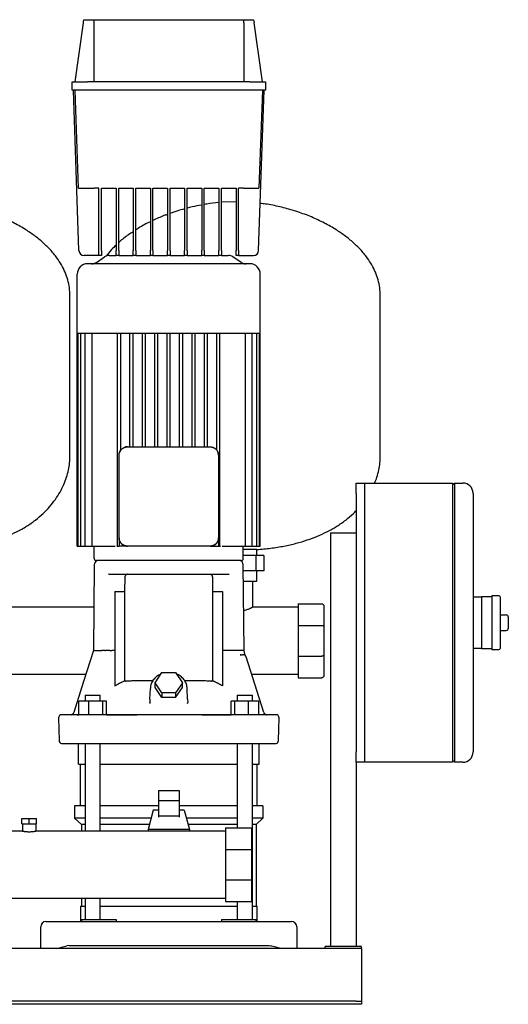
# Model space of a CAD drawing. Header units: millimetres. Extents: x 14 to 1912, y 13 to 965.
# Tile 4 of 6: x 544 to 1016, y 13 to 965. Entities that reach past the tile are written whole.
import ezdxf

# ---------------------------------------------------------------- set-up
doc = ezdxf.new("R2010")
doc.units = ezdxf.units.MM

msp = doc.modelspace()

# ---------------------------------------------------------------- linework, layer by layer
at = {"color": 7, "linetype": 'Continuous', "lineweight": 25}
for p, q in [((605.98, 964.59), (615.54, 964.59)), ((615.54, 964.59), (760.56, 964.59)), ((760.56, 964.59), (770.12, 964.59)), ((597.55, 904.59), (605.55, 961.51)), ((615.55, 961.51), (615.55, 904.59)), ((760.55, 961.51), (760.55, 904.59)), ((778.55, 904.59), (770.55, 961.51)), ((594.55, 896.59), (594.55, 904.59)), ((594.55, 904.59), (609.55, 904.59)), ((766.55, 904.59), (609.55, 904.59)), ((766.55, 904.59), (781.55, 904.59)), ((781.55, 904.59), (781.55, 896.59)), ((609.55, 896.59), (594.55, 896.59)), ((601.22, 741.41), (595.8, 896.59)), ((600.87, 801.59), (597.55, 896.59)), ((766.55, 896.59), (609.55, 896.59)), ((781.55, 896.59), (766.55, 896.59)), ((774.88, 741.41), (780.3, 896.59)), ((778.55, 896.59), (775.23, 801.59)), ((620.55, 801.59), (615.86, 801.59)), ((620.55, 741.41), (620.55, 801.59)), ((623.05, 801.59), (637.11, 801.59)), ((623.05, 741.41), (623.05, 801.59)), ((637.11, 801.59), (637.11, 741.41)), ((639.61, 801.59), (653.67, 801.59)), ((639.61, 741.41), (639.61, 801.59)), ((653.67, 801.59), (653.67, 741.41)), ((656.17, 801.59), (670.24, 801.59)), ((656.17, 741.41), (656.17, 801.59)), ((670.24, 801.59), (670.24, 741.41)), ((672.74, 801.59), (686.8, 801.59)), ((672.74, 741.41), (672.74, 801.59)), ((686.8, 801.59), (686.8, 741.41)), ((689.3, 801.59), (703.36, 801.59)), ((689.3, 741.41), (689.3, 801.59)), ((703.36, 801.59), (703.36, 741.41)), ((705.86, 801.59), (719.92, 801.59)), ((705.86, 741.41), (705.86, 801.59)), ((719.92, 801.59), (719.92, 741.41)), ((722.42, 801.59), (736.49, 801.59)), ((722.42, 741.41), (722.42, 801.59)), ((736.49, 801.59), (736.49, 741.41)), ((738.99, 801.59), (753.05, 801.59)), ((738.99, 741.41), (738.99, 801.59)), ((753.05, 801.59), (753.05, 741.41)), ((760.24, 801.59), (755.55, 801.59)), ((755.55, 741.41), (755.55, 801.59)), ((753.05, 788.59), (738.99, 788.02)), ((620.55, 736.59), (606.21, 736.59)), ((618.07, 729.93), (626.03, 735.25)), ((620.55, 736.59), (620.55, 741.41)), ((623.05, 736.59), (620.55, 736.59)), ((623.05, 741.41), (623.05, 736.59)), ((630.47, 736.59), (637.11, 736.59)), ((637.11, 736.59), (637.11, 741.41)), ((639.61, 736.59), (637.11, 736.59)), ((639.61, 741.41), (639.61, 736.59)), ((639.61, 736.59), (653.67, 736.59)), ((653.67, 736.59), (653.67, 741.41)), ((656.17, 736.59), (653.67, 736.59)), ((656.17, 741.41), (656.17, 736.59)), ((656.17, 736.59), (670.24, 736.59)), ((670.24, 736.59), (670.24, 741.41)), ((672.74, 736.59), (670.24, 736.59)), ((672.74, 741.41), (672.74, 736.59)), ((672.74, 736.59), (686.8, 736.59)), ((686.8, 736.59), (686.8, 741.41)), ((689.3, 736.59), (686.8, 736.59)), ((689.3, 741.41), (689.3, 736.59)), ((689.3, 736.59), (703.36, 736.59)), ((703.36, 736.59), (703.36, 741.41)), ((705.86, 736.59), (703.36, 736.59)), ((705.86, 741.41), (705.86, 736.59)), ((705.86, 736.59), (719.92, 736.59)), ((719.92, 736.59), (719.92, 741.41)), ((722.42, 736.59), (719.92, 736.59)), ((722.42, 741.41), (722.42, 736.59)), ((722.42, 736.59), (736.49, 736.59)), ((736.49, 736.59), (736.49, 741.41)), ((738.99, 736.59), (736.49, 736.59)), ((738.99, 741.41), (738.99, 736.59)), ((738.99, 736.59), (745.63, 736.59)), ((758.03, 729.93), (750.07, 735.25)), ((753.05, 736.59), (753.05, 741.41)), ((755.55, 736.59), (753.05, 736.59)), ((755.55, 741.41), (755.55, 736.59)), ((755.55, 736.59), (769.89, 736.59)), ((766.55, 728.59), (609.55, 728.59)), ((599.55, 661.59), (599.55, 718.59)), ((776.55, 661.59), (776.55, 718.59)), ((592.55, 542.59), (592.55, 697.59)), ((892.55, 542.59), (892.55, 697.59)), ((599.55, 661.59), (600.4, 661.59)), ((599.55, 455.59), (599.55, 661.59)), ((600.38, 455.59), (600.4, 661.59)), ((600.4, 661.59), (602.98, 661.59)), ((602.93, 455.59), (602.98, 661.59)), ((602.98, 661.59), (607.48, 661.59)), ((607.35, 455.59), (607.35, 661.59)), ((607.48, 661.59), (614.24, 661.59)), ((613.99, 455.59), (613.99, 661.59)), ((614.24, 661.59), (639.22, 661.59)), ((638.55, 455.59), (638.55, 661.59)), ((639.22, 661.59), (651.43, 661.59)), ((641.55, 548.25), (641.55, 661.59)), ((650.55, 551.59), (650.55, 661.59)), ((651.43, 661.59), (663.64, 661.59)), ((653.55, 551.59), (653.55, 661.59)), ((662.55, 551.59), (662.55, 661.59)), ((663.64, 661.59), (675.84, 661.59)), ((665.55, 551.59), (665.55, 661.59)), ((674.55, 551.59), (674.55, 661.59)), ((675.84, 661.59), (688.05, 661.59)), ((677.55, 551.59), (677.55, 661.59)), ((686.55, 551.59), (686.55, 661.59)), ((688.05, 661.59), (700.26, 661.59)), ((689.55, 551.59), (689.55, 661.59)), ((698.55, 551.59), (698.55, 661.59)), ((700.26, 661.59), (712.46, 661.59)), ((701.55, 551.59), (701.55, 661.59)), ((710.55, 551.59), (710.55, 661.59)), ((712.46, 661.59), (724.67, 661.59)), ((713.55, 551.59), (713.55, 661.59)), ((722.55, 551.59), (722.55, 661.59)), ((724.67, 661.59), (736.88, 661.59)), ((725.55, 551.59), (725.55, 661.59)), ((734.55, 548.25), (734.55, 661.59)), ((736.88, 661.59), (761.86, 661.59)), ((737.55, 455.59), (737.55, 661.59)), ((761.86, 661.59), (768.62, 661.59)), ((762.11, 455.59), (762.11, 661.59)), ((768.62, 661.59), (773.12, 661.59)), ((768.75, 455.59), (768.75, 661.59)), ((773.17, 455.59), (773.12, 661.59)), ((773.12, 661.59), (775.7, 661.59)), ((775.72, 455.59), (775.7, 661.59)), ((775.7, 661.59), (776.55, 661.59)), ((776.55, 455.59), (776.55, 661.59)), ((640.05, 463.59), (640.05, 543.59)), ((648.05, 551.59), (728.05, 551.59)), ((736.05, 543.59), (736.05, 463.59)), ((869.3, 516.59), (877.3, 516.59)), ((869.3, 506.59), (869.3, 516.59)), ((877.3, 516.59), (877.3, 506.59)), ((877.3, 516.59), (962.3, 516.59)), ((962.3, 514.59), (964.3, 516.59)), ((962.3, 516.59), (962.3, 496.59)), ((964.3, 516.59), (964.3, 496.59)), ((964.3, 516.59), (972.3, 516.59)), ((869.3, 506.59), (869.3, 256.59)), ((877.3, 506.59), (877.3, 256.59)), ((982.3, 506.59), (982.3, 496.59)), ((877.3, 496.59), (877.3, 266.59)), ((962.3, 496.59), (962.3, 266.59)), ((964.3, 496.59), (964.3, 266.59)), ((982.3, 496.59), (982.3, 266.59)), ((844.3, 468.59), (844.3, 68.59)), ((844.3, 468.59), (869.3, 468.59)), ((640.05, 463.59), (640.05, 463.24)), ((640.05, 463.24), (640.11, 462.93)), ((640.05, 463.24), (640.05, 455.59)), ((736.05, 463.24), (736.05, 463.59)), ((736.05, 463.24), (736.05, 455.59)), ((599.55, 455.59), (600.38, 455.59)), ((600.38, 455.59), (601.88, 455.59)), ((601.88, 455.59), (602.93, 455.59)), ((602.93, 455.59), (604.43, 455.59)), ((604.43, 455.59), (607.35, 455.59)), ((607.35, 455.59), (608.85, 455.59)), ((608.85, 455.59), (613.99, 455.59)), ((613.99, 455.59), (615.49, 455.59)), ((615.49, 455.59), (634.91, 455.59)), ((616.05, 443.59), (616.05, 455.59)), ((634.91, 455.59), (636.35, 455.59)), ((637.94, 455.59), (638.55, 455.59)), ((638.55, 455.59), (640.05, 455.59)), ((647.7, 455.59), (640.05, 455.59)), ((647.7, 455.59), (648.05, 455.59)), ((728.05, 455.59), (648.05, 455.59)), ((728.05, 455.59), (728.4, 455.59)), ((728.4, 455.59), (728.71, 455.65)), ((728.4, 455.59), (736.05, 455.59)), ((736.05, 455.59), (737.55, 455.59)), ((737.55, 455.59), (738.16, 455.59)), ((739.75, 455.59), (741.19, 455.59)), ((741.19, 455.59), (760.61, 455.59)), ((760.05, 443.59), (760.05, 455.59)), ((773.05, 452.28), (760.05, 452.28)), ((760.61, 455.59), (762.11, 455.59)), ((762.11, 455.59), (767.25, 455.59)), ((767.25, 455.59), (768.75, 455.59)), ((768.75, 455.59), (771.67, 455.59)), ((771.67, 455.59), (773.17, 455.59)), ((773.05, 446.59), (773.05, 452.28)), ((773.17, 455.59), (774.22, 455.59)), ((774.22, 455.59), (775.72, 455.59)), ((775.72, 455.59), (776.55, 455.59)), ((758.05, 441.59), (618.05, 441.59)), ((772.18, 446.59), (760.05, 446.59)), ((772.18, 446.59), (772.18, 431.59)), ((780.11, 446.59), (772.18, 446.59)), ((780.11, 446.59), (780.11, 431.59)), ((616.01, 437.63), (615.14, 354.54)), ((629.99, 428.59), (629.69, 428.49)), ((629.99, 428.59), (746.11, 428.59)), ((746.11, 428.59), (746.38, 428.55)), ((760.96, 354.54), (760.09, 437.63)), ((772.18, 431.59), (760.15, 431.59)), ((780.11, 431.59), (772.18, 431.59)), ((773.05, 421.59), (773.05, 431.59)), ((645.63, 411.87), (645.91, 425.68)), ((730.19, 425.68), (730.47, 411.87)), ((760.26, 421.59), (773.05, 421.59)), ((769.05, 421.59), (769.05, 396.59)), ((636.05, 411.87), (645.63, 411.87)), ((636.05, 411.87), (636.05, 320.54)), ((645.63, 325.53), (645.63, 411.87)), ((730.47, 411.87), (730.47, 325.53)), ((730.47, 411.87), (740.03, 411.87)), ((740.03, 411.87), (740.03, 320.55)), ((982.3, 406.59), (990.3, 406.59)), ((1000.3, 406.59), (990.3, 406.59)), ((990.3, 406.59), (990.3, 396.59)), ((1007.3, 407.59), (1000.3, 407.59)), ((1000.3, 407.59), (1000.3, 381.59)), ((1008.3, 406.59), (1008.3, 356.59)), ((615.58, 396.59), (490.52, 396.59)), ((813.05, 396.59), (769.05, 396.59)), ((813.05, 399.84), (813.05, 378.9)), ((813.05, 399.84), (836.05, 399.84)), ((838.05, 397.84), (838.05, 378.07)), ((990.3, 396.59), (990.3, 381.59)), ((990.3, 381.59), (990.3, 366.59)), ((1000.3, 381.59), (1000.3, 355.59)), ((1008.3, 389.09), (1014.3, 389.09)), ((1016.3, 387.09), (1016.3, 376.09)), ((813.05, 378.9), (836.05, 378.9)), ((813.05, 378.9), (813.05, 349.28)), ((838.05, 378.07), (838.05, 350.11)), ((1008.3, 374.09), (1014.3, 374.09)), ((990.3, 366.59), (990.3, 356.59)), ((626.24, 354.59), (625.01, 354.59)), ((626.24, 354.59), (627.01, 354.59)), ((636.05, 354.59), (633.08, 354.59)), ((743.02, 354.59), (740.03, 354.59)), ((749.85, 354.59), (744.89, 354.59)), ((761.62, 351.15), (760.95, 354.64)), ((990.3, 356.59), (982.3, 356.59)), ((990.3, 356.59), (1000.3, 356.59)), ((1000.3, 355.59), (1007.3, 355.59)), ((757.59, 350.56), (757.16, 350.64)), ((757.16, 350.64), (757.75, 350.59)), ((757.59, 350.56), (757.75, 350.59)), ((757.75, 350.59), (757.59, 350.56)), ((757.75, 350.59), (758.99, 350.59)), ((759.43, 350.7), (760.03, 350.59)), ((759.43, 350.7), (760.03, 350.59)), ((760.46, 350.56), (760.46, 350.56)), ((762.11, 349.83), (762.13, 349.82)), ((762.11, 349.83), (762.13, 349.82)), ((762.76, 348.81), (762.72, 348.92)), ((762.89, 348.49), (762.76, 348.81)), ((779.89, 294.69), (762.89, 348.49)), ((813.05, 349.28), (836.05, 349.28)), ((813.05, 349.28), (813.05, 328.34)), ((838.05, 350.11), (838.05, 330.34)), ((674.77, 323.55), (681.41, 333.51)), ((681.41, 333.51), (694.69, 333.51)), ((694.69, 333.51), (701.33, 323.55)), ((607.87, 331.59), (498.23, 331.59)), ((813.05, 331.59), (768.23, 331.59)), ((813.05, 328.34), (836.05, 328.34)), ((669.87, 307.72), (670.23, 318.01)), ((681.41, 313.59), (674.77, 323.55)), ((674.77, 319.05), (674.77, 323.55)), ((681.41, 309.09), (674.77, 319.05)), ((701.33, 323.55), (694.69, 313.59)), ((694.69, 309.09), (701.33, 319.05)), ((701.33, 319.05), (701.33, 323.55)), ((706.23, 307.72), (705.87, 318.01)), ((601.13, 292.63), (601.12, 305.59)), ((610.92, 305.59), (601.12, 305.59)), ((607.21, 311.59), (607.21, 305.59)), ((607.21, 311.59), (608.31, 311.59)), ((608.31, 311.59), (621.81, 311.59)), ((610.92, 292.59), (610.92, 305.59)), ((624.3, 305.59), (610.92, 305.59)), ((621.81, 305.59), (621.81, 311.59)), ((624.3, 292.59), (624.3, 305.59)), ((627.89, 305.59), (624.3, 305.59)), ((627.89, 292.59), (627.89, 305.59)), ((669.87, 307.72), (669.78, 304.43)), ((694.69, 313.59), (681.41, 313.59)), ((681.41, 313.59), (681.41, 309.09)), ((694.69, 309.09), (681.41, 309.09)), ((694.69, 313.59), (694.69, 309.09)), ((706.23, 307.72), (706.32, 304.43)), ((748.21, 292.59), (748.21, 305.59)), ((751.79, 305.59), (748.21, 305.59)), ((751.79, 292.59), (751.79, 305.59)), ((765.18, 305.59), (751.79, 305.59)), ((754.29, 311.59), (754.29, 305.59)), ((754.29, 311.59), (767.79, 311.59)), ((765.18, 292.59), (765.18, 305.59)), ((774.97, 305.59), (765.18, 305.59)), ((767.79, 311.59), (768.89, 311.59)), ((768.89, 305.59), (768.89, 311.59)), ((774.97, 292.59), (774.97, 305.59)), ((669.7, 304.15), (669.78, 304.43)), ((669.7, 304.15), (669.78, 304.43)), ((669.78, 304.43), (669.81, 303.38)), ((706.27, 303.38), (706.32, 304.43)), ((706.27, 303.38), (706.32, 304.43)), ((706.4, 304.15), (706.32, 304.43)), ((581.4, 289.51), (581.97, 267.51)), ((598.46, 292.59), (584.4, 292.59)), ((594.4, 292.77), (594.46, 292.76)), ((770.31, 292.59), (605.79, 292.59)), ((627.89, 292.59), (657.39, 292.59)), ((719.99, 292.59), (748.21, 292.59)), ((782.29, 292.62), (781.4, 292.91)), ((782.29, 292.62), (782.38, 292.61)), ((794.13, 267.51), (794.7, 289.51)), ((962.3, 266.59), (962.3, 246.59)), ((964.3, 266.59), (964.3, 246.59)), ((982.3, 266.59), (982.3, 256.59)), ((600.7, 244.69), (600.7, 264.69)), ((607.21, 264.69), (607.21, 180.09)), ((621.81, 180.09), (621.81, 264.69)), ((754.29, 264.69), (754.29, 183.34)), ((768.89, 94.59), (768.89, 264.69)), ((775.4, 244.69), (775.4, 264.69)), ((869.3, 246.59), (869.3, 256.59)), ((877.3, 256.59), (877.3, 246.59)), ((964.3, 246.59), (962.3, 248.59)), ((600.7, 244.69), (607.21, 244.69)), ((602.7, 204.59), (602.7, 244.69)), ((621.81, 244.69), (754.29, 244.69)), ((768.89, 244.69), (775.4, 244.69)), ((773.4, 204.59), (773.4, 244.69)), ((869.3, 246.59), (869.3, 68.59)), ((877.3, 246.59), (869.3, 246.59)), ((962.3, 246.59), (877.3, 246.59)), ((972.3, 246.59), (964.3, 246.59)), ((678.05, 219.28), (678.05, 209.39)), ((678.05, 219.28), (698.05, 219.28)), ((698.05, 219.28), (698.05, 209.39)), ((597.05, 204.59), (597.05, 192.59)), ((607.21, 204.59), (597.05, 204.59)), ((678.05, 204.59), (621.81, 204.59)), ((673.05, 200.24), (668.05, 181.49)), ((678.05, 200.24), (673.05, 200.24)), ((678.05, 209.39), (678.05, 194.37)), ((698.05, 209.39), (678.05, 209.39)), ((698.05, 209.39), (698.05, 194.37)), ((754.29, 204.59), (698.05, 204.59)), ((703.05, 200.24), (698.05, 200.24)), ((703.05, 200.24), (708.05, 181.49)), ((779.05, 204.59), (768.89, 204.59)), ((779.05, 204.59), (779.05, 192.59)), ((546.05, 187.09), (546.05, 192.09)), ((546.05, 192.09), (553.05, 192.09)), ((553.05, 187.09), (553.05, 192.09)), ((553.05, 192.09), (560.05, 192.09)), ((560.05, 187.09), (560.05, 192.09)), ((607.21, 192.59), (597.05, 192.59)), ((603.55, 186.59), (597.05, 192.59)), ((671.01, 192.59), (621.81, 192.59)), ((698.05, 194.37), (678.05, 194.37)), ((678.05, 194.37), (678.05, 193.43)), ((698.05, 194.37), (698.05, 193.43)), ((754.29, 192.59), (705.09, 192.59)), ((779.05, 192.59), (768.89, 192.59)), ((772.55, 186.59), (779.05, 192.59)), ((546.05, 187.09), (553.05, 187.09)), ((546.7, 187.09), (546.7, 180.09)), ((553.05, 187.09), (560.05, 187.09)), ((559.4, 187.09), (559.4, 180.09)), ((607.21, 186.59), (603.55, 186.59)), ((603.55, 186.59), (603.55, 180.09)), ((669.41, 186.59), (621.81, 186.59)), ((668.05, 181.49), (668.05, 180.09)), ((708.05, 181.49), (668.05, 181.49)), ((754.29, 186.59), (706.69, 186.59)), ((708.05, 181.49), (708.05, 180.09)), ((743.05, 183.34), (768.05, 183.34)), ((743.05, 183.34), (743.05, 162.4)), ((768.05, 183.34), (768.05, 162.4)), ((772.55, 186.59), (768.89, 186.59)), ((772.55, 186.59), (772.55, 107.59)), ((546.7, 180.09), (101.55, 180.09)), ((743.05, 180.09), (559.4, 180.09)), ((743.05, 162.4), (743.05, 132.78)), ((743.05, 162.4), (768.05, 162.4)), ((768.05, 162.4), (768.05, 132.78)), ((743.05, 132.78), (768.05, 132.78)), ((743.05, 132.78), (743.05, 111.84)), ((768.05, 132.78), (768.05, 111.84)), ((100.55, 115.09), (743.05, 115.09)), ((603.55, 115.09), (603.55, 107.59)), ((607.21, 115.09), (607.21, 94.59)), ((621.81, 94.59), (621.81, 115.09)), ((602.55, 107.59), (602.55, 92.59)), ((602.55, 107.59), (607.21, 107.59)), ((621.81, 107.59), (688.05, 107.59)), ((688.05, 107.59), (754.29, 107.59)), ((743.05, 111.84), (768.05, 111.84)), ((754.29, 111.84), (754.29, 94.59)), ((768.89, 107.59), (773.55, 107.59)), ((773.55, 92.59), (773.55, 107.59)), ((564.3, 66.59), (564.3, 87.59)), ((569.3, 92.59), (589.5, 92.59)), ((589.5, 92.59), (786.6, 92.59)), ((603.55, 94.59), (603.55, 92.59)), ((603.55, 94.59), (624.89, 94.59)), ((624.89, 94.59), (637.08, 94.59)), ((637.08, 94.59), (637.08, 92.59)), ((739.02, 94.59), (739.02, 92.59)), ((739.02, 94.59), (751.21, 94.59)), ((751.21, 94.59), (772.55, 94.59)), ((772.55, 92.59), (772.55, 94.59)), ((786.6, 92.59), (806.8, 92.59)), ((811.8, 87.59), (811.8, 66.59)), ((591.3, 69.59), (589.5, 69.12)), ((591.3, 69.59), (784.8, 69.59)), ((784.8, 69.59), (786.6, 69.12)), ((874.3, 68.59), (839.3, 68.59)), ((839.3, 66.59), (839.3, 68.59)), ((874.3, 66.59), (874.3, 68.59)), ((874.3, 66.59), (14.3, 66.59)), ((874.3, 66.59), (874.3, 61.59)), ((874.3, 61.59), (874.3, 17.59)), ((869.3, 15.59), (19.3, 15.59)), ((869.3, 12.59), (19.3, 12.59)), ((869.3, 15.59), (874.3, 15.59)), ((874.3, 12.59), (869.3, 12.59)), ((874.3, 17.59), (874.3, 15.59)), ((874.3, 15.59), (874.3, 12.59))]:
    msp.add_line(p, q, dxfattribs=at)
at = {"color": 7, "linetype": 'Continuous', "lineweight": 25, "flags": 128}
for points in [[(648.05, 551.59), (646.49, 551.44), (645.07, 551.01)], [(615.14, 354.59), (605.67, 324.63), (596.21, 294.69)], [(791.7, 292.59), (791.53, 292.59), (791, 292.59), (790.13, 292.59), (788.9, 292.59), (787.33, 292.59), (785.42, 292.59), (783.16, 292.59), (780.57, 292.59), (777.64, 292.59)]]:
    msp.add_lwpolyline(points, dxfattribs=at)
at = {"color": 7, "linetype": 'Continuous', "lineweight": 25}
for centre, radius, start, end in [((606.21, 741.59), 5, 182, 270), ((630.47, 728.59), 8, 90, 123.69007), ((745.63, 728.59), 8, 56.30993, 90), ((769.89, 741.59), 5, 270, 358), ((609.55, 718.59), 10, 90, 180), ((613.63, 736.59), 8, 270, 303.69007), ((762.47, 736.59), 8, 236.30993, 270), ((766.55, 718.59), 10, 0, 90), ((648.05, 543.59), 8, 136.54615, 158.09347), ((728.05, 543.59), 8, 46.54615, 68.09347), ((728.05, 543.59), 8, 360, 22.60658), ((972.3, 506.59), 10, 0, 90), ((620.01, 437.59), 4, 90, 179.4), ((618.05, 443.59), 2, 180, 270), ((756.09, 437.59), 4, 0.6, 90), ((758.05, 443.59), 2, 270, 0), ((1007.3, 406.59), 1, 0, 90), ((1014.3, 387.09), 2, 0, 90), ((1014.3, 376.09), 2, 270, 0), ((1007.3, 356.59), 1, 270, 0), ((760.03, 347.59), 3, 17.53394, 89.9999), ((584.4, 289.59), 3, 90.0005, 181.5), ((782.75, 295.59), 3, 197.53394, 220.8635), ((791.7, 289.59), 3, 358.5, 89.99952), ((584.97, 267.59), 3, 181.5, 255.15288), ((791.13, 267.59), 3, 284.83511, 358.5), ((972.3, 256.59), 10, 270, 0), ((569.3, 87.59), 5, 90, 180), ((806.8, 87.59), 5, 0, 90)]:
    msp.add_arc(centre, radius, start, end, dxfattribs=at)
for points in [[(605.55, 961.51), (605.69, 962.54), (605.84, 963.56), (605.98, 964.59)], [(615.54, 964.59), (615.55, 963.56), (615.55, 962.54), (615.55, 961.51)], [(760.55, 961.51), (760.55, 962.54), (760.55, 963.56), (760.56, 964.59)], [(770.12, 964.59), (770.26, 963.56), (770.41, 962.54), (770.55, 961.51)], [(648.45, 428.59), (648.35, 428.59), (648.25, 428.58), (648.14, 428.57)], [(615.14, 354.59), (615.14, 354.59), (615.33, 354.59), (615.7, 354.59)], [(615.7, 354.59), (615.77, 354.59), (615.86, 354.59), (615.96, 354.59)], [(615.96, 354.59), (616.06, 354.59), (616.18, 354.59), (616.31, 354.59)], [(623.75, 354.59), (623.6, 354.59), (623.44, 354.59), (623.29, 354.59)], [(744.89, 354.59), (744.35, 354.58), (743.68, 354.58), (743.02, 354.59)], [(758.04, 354.59), (756.73, 354.59), (754.97, 354.59), (752.81, 354.59)], [(759.1, 354.59), (758.79, 354.59), (758.43, 354.59), (758.04, 354.59)], [(760, 354.59), (759.75, 354.59), (759.45, 354.59), (759.1, 354.59)], [(760.4, 354.59), (760.29, 354.59), (760.15, 354.59), (760, 354.59)], [(760.96, 354.54), (760.96, 354.59), (760.77, 354.59), (760.4, 354.59)], [(760.03, 350.59), (760.03, 350.59), (760.03, 350.59), (760.02, 350.59)], [(782.73, 292.59), (782.43, 292.59), (782.12, 292.63), (781.85, 292.73)]]:
    msp.add_open_spline(points, degree=3, dxfattribs=at)
for points, knots in [([(600.87, 801.59), (600.87, 801.59), (600.95, 801.59), (601.29, 801.59), (601.55, 801.59), (602.28, 801.59), (602.75, 801.59), (603.87, 801.59), (604.53, 801.59), (605.99, 801.59), (606.8, 801.59), (608.51, 801.59), (609.42, 801.59), (611.26, 801.59), (612.2, 801.59), (614.06, 801.59), (614.97, 801.59), (615.86, 801.59)], [0, 0, 0, 0, 0.125, 0.125, 0.25, 0.25, 0.375, 0.375, 0.5, 0.5, 0.625, 0.625, 0.75, 0.75, 0.875, 0.875, 1, 1, 1, 1]), ([(760.24, 801.59), (761.13, 801.59), (762.04, 801.59), (763.9, 801.59), (764.84, 801.59), (766.68, 801.59), (767.59, 801.59), (769.3, 801.59), (770.11, 801.59), (771.57, 801.59), (772.23, 801.59), (773.35, 801.59), (773.81, 801.59), (774.55, 801.59), (774.81, 801.59), (775.15, 801.59), (775.23, 801.59), (775.23, 801.59)], [0, 0, 0, 0, 0.125, 0.125, 0.25, 0.25, 0.375, 0.375, 0.5, 0.5, 0.625, 0.625, 0.75, 0.75, 0.875, 0.875, 1, 1, 1, 1]), ([(592.55, 697.59), (592.44, 700.22), (592.24, 705.44), (590.56, 713.1), (587.97, 720.49), (584.43, 727.58), (579.66, 734.96), (573.45, 742.47), (565.71, 749.96), (556.97, 756.88), (546.87, 763.52), (535.44, 769.74), (522.7, 775.28), (512.89, 778.93), (507.29, 780.41), (506.25, 780.69)], [0, 0, 0, 0, 0.061507, 0.12223, 0.183043, 0.244646, 0.307561, 0.388556, 0.472518, 0.559528, 0.649451, 0.755391, 0.864121, 0.97489, 1, 1, 1, 1]), ([(703.36, 781.64), (701.14, 781.08), (696.37, 779.87), (691.77, 778.15), (689.3, 777.22)], [0, 0, 0, 0, 0.4648954, 1, 1, 1, 1]), ([(719.92, 785.41), (716.79, 784.88), (712.05, 784.08), (707.43, 782.76), (705.86, 782.32)], [0, 0, 0, 0, 0.660833, 1, 1, 1, 1]), ([(736.49, 787.73), (732.54, 787.39), (727.82, 786.98), (723.18, 786.05), (722.42, 785.9)], [0, 0, 0, 0, 0.837028, 1, 1, 1, 1]), ([(892.55, 697.59), (892.44, 700.22), (892.24, 705.44), (890.56, 713.1), (887.97, 720.49), (884.43, 727.58), (879.66, 734.96), (873.45, 742.47), (865.71, 749.96), (856.97, 756.88), (846.87, 763.52), (835.43, 769.73), (822.71, 775.33), (809.36, 780.04), (795.54, 783.72), (784.53, 786.04), (778.12, 786.74), (776.47, 786.92)], [0, 0, 0, 0, 0.049682, 0.09873, 0.147851, 0.197611, 0.248429, 0.313853, 0.381672, 0.451954, 0.524588, 0.61016, 0.697986, 0.787458, 0.87791, 0.968649, 1, 1, 1, 1]), ([(686.8, 776.34), (685.65, 775.95), (680.84, 774.3), (676.24, 772.11), (672.74, 770.43)], [0, 0, 0, 0, 0.2382035, 1, 1, 1, 1]), ([(670.24, 769.29), (666.32, 767.33), (661.5, 764.91), (657.02, 761.9), (656.17, 761.33)], [0, 0, 0, 0, 0.810373, 1, 1, 1, 1]), ([(653.67, 759.68), (652.15, 758.69), (647.52, 755.68), (642.8, 752.08), (639.88, 749.22), (639.61, 748.96)], [0, 0, 0, 0, 0.307723, 0.936793, 1, 1, 1, 1]), ([(637.11, 746.53), (635.61, 745.13), (632.13, 741.91), (629.23, 738.14), (627.59, 736)], [0, 0, 0, 0, 0.432098, 1, 1, 1, 1]), ([(640.05, 543.59), (640.05, 543.68), (640.05, 543.86), (640.07, 544.14), (640.09, 544.41), (640.12, 544.69), (640.17, 544.96), (640.22, 545.24), (640.28, 545.51), (640.35, 545.78), (640.44, 546.05), (640.53, 546.31), (640.59, 546.49), (640.63, 546.57)], [0, 0, 0, 0, 0.089329, 0.178896, 0.268727, 0.358849, 0.449287, 0.540068, 0.631218, 0.722761, 0.814723, 0.907128, 1, 1, 1, 1]), ([(640.63, 546.57), (640.66, 546.66), (640.73, 546.82), (640.84, 547.07), (640.97, 547.31), (641.09, 547.55), (641.23, 547.78), (641.37, 548), (641.53, 548.22), (641.68, 548.44), (641.85, 548.64), (642.02, 548.85), (642.2, 549.04), (642.44, 549.3), (642.77, 549.6), (643.18, 549.94), (643.62, 550.26), (644.08, 550.54), (644.56, 550.8), (644.9, 550.94), (645.07, 551.01)], [0, 0, 0, 0, 0.042377, 0.08455, 0.126527, 0.168317, 0.20993, 0.251375, 0.292662, 0.333801, 0.374802, 0.415674, 0.456427, 0.497072, 0.579365, 0.662161, 0.745541, 0.829589, 0.914383, 1, 1, 1, 1]), ([(645.07, 551.01), (645.15, 551.05), (645.33, 551.11), (645.59, 551.2), (645.86, 551.29), (646.13, 551.36), (646.4, 551.42), (646.68, 551.47), (646.95, 551.52), (647.22, 551.55), (647.5, 551.57), (647.77, 551.59), (647.96, 551.59), (648.05, 551.59)], [0, 0, 0, 0, 0.092863, 0.185261, 0.277217, 0.368756, 0.459904, 0.550685, 0.641125, 0.73125, 0.821087, 0.910661, 1, 1, 1, 1]), ([(728.05, 551.59), (728.14, 551.59), (728.32, 551.59), (728.6, 551.57), (728.88, 551.55), (729.15, 551.52), (729.42, 551.47), (729.7, 551.42), (729.97, 551.36), (730.24, 551.29), (730.51, 551.2), (730.77, 551.11), (730.95, 551.05), (731.03, 551.01)], [0, 0, 0, 0, 0.089329, 0.178896, 0.268727, 0.358849, 0.449287, 0.540068, 0.631218, 0.722761, 0.814723, 0.907128, 1, 1, 1, 1]), ([(731.03, 551.01), (731.12, 550.98), (731.28, 550.91), (731.53, 550.79), (731.77, 550.67), (732.01, 550.54), (732.24, 550.41), (732.46, 550.26), (732.68, 550.11), (732.9, 549.96), (733.11, 549.79), (733.31, 549.62), (733.5, 549.44), (733.76, 549.2), (734.06, 548.87), (734.4, 548.46), (734.72, 548.02), (735, 547.56), (735.26, 547.08), (735.4, 546.74), (735.47, 546.57)], [0, 0, 0, 0, 0.0423774, 0.0845499, 0.1265266, 0.1683168, 0.2099298, 0.2513752, 0.2926625, 0.3338015, 0.374802, 0.4156739, 0.4564273, 0.4970722, 0.5793652, 0.6621606, 0.7455414, 0.829589, 0.9143827, 1, 1, 1, 1]), ([(735.47, 546.57), (735.51, 546.49), (735.57, 546.31), (735.66, 546.05), (735.75, 545.78), (735.82, 545.51), (735.88, 545.24), (735.93, 544.96), (735.98, 544.69), (736.01, 544.41), (736.03, 544.14), (736.05, 543.86), (736.05, 543.68), (736.05, 543.59)], [0, 0, 0, 0, 0.092863, 0.185261, 0.277217, 0.368756, 0.459904, 0.550685, 0.641125, 0.73125, 0.821087, 0.910661, 1, 1, 1, 1]), ([(506.55, 457.29), (508.09, 457.62), (513.3, 458.75), (521.79, 461.36), (531.76, 465.04), (541.35, 469.45), (550.47, 474.59), (559.01, 480.53), (566.46, 486.86), (572.92, 493.55), (578.42, 500.51), (582.96, 507.67), (586.58, 514.88), (589.31, 522.06), (591.18, 529.1), (592.33, 535.93), (592.48, 540.41), (592.55, 542.59)], [0, 0, 0, 0, 0.036048, 0.122409, 0.203533, 0.279896, 0.364389, 0.443592, 0.518133, 0.588561, 0.656663, 0.721349, 0.782899, 0.841492, 0.897215, 0.95007, 1, 1, 1, 1]), ([(887.09, 516.59), (887.84, 518.45), (889.49, 522.57), (891.17, 529.11), (892.34, 535.93), (892.48, 540.41), (892.55, 542.59)], [0, 0, 0, 0, 0.225057, 0.497483, 0.755893, 1, 1, 1, 1]), ([(773.05, 452.28), (777.61, 452.68), (786.44, 453.45), (799.16, 455.51), (810.94, 458.13), (821.79, 461.33), (831.76, 465.05), (841.34, 469.45), (850.48, 474.59), (858.98, 480.55), (865.22, 485.68), (868.37, 489.03), (869.3, 490.01)], [0, 0, 0, 0, 0.129936, 0.251535, 0.365429, 0.472237, 0.572568, 0.667011, 0.771509, 0.869464, 0.961653, 1, 1, 1, 1]), ([(640.63, 460.6), (640.59, 460.69), (640.53, 460.87), (640.44, 461.13), (640.35, 461.4), (640.28, 461.67), (640.22, 461.94), (640.17, 462.21), (640.12, 462.49), (640.09, 462.76), (640.07, 463.04), (640.05, 463.31), (640.05, 463.5), (640.05, 463.59)], [0, 0, 0, 0, 0.092863, 0.185261, 0.277217, 0.368756, 0.459904, 0.550685, 0.641125, 0.73125, 0.821087, 0.910661, 1, 1, 1, 1]), ([(640.48, 461.12), (640.52, 460.83), (640.72, 459.59), (642.17, 457.73), (644.19, 456.31), (646.13, 455.68), (647.17, 455.62), (647.7, 455.59)], [0, 0, 0, 0, 0.089542, 0.38301, 0.682276, 0.837158, 1, 1, 1, 1]), ([(645.07, 456.17), (644.98, 456.2), (644.82, 456.27), (644.57, 456.38), (644.33, 456.51), (644.09, 456.63), (643.86, 456.77), (643.64, 456.91), (643.42, 457.07), (643.2, 457.22), (642.99, 457.39), (642.79, 457.56), (642.6, 457.73), (642.34, 457.98), (642.04, 458.3), (641.7, 458.72), (641.38, 459.16), (641.1, 459.62), (640.84, 460.1), (640.7, 460.44), (640.63, 460.6)], [0, 0, 0, 0, 0.042377, 0.08455, 0.126527, 0.168317, 0.20993, 0.251375, 0.292662, 0.333801, 0.374802, 0.415674, 0.456427, 0.497072, 0.579365, 0.662161, 0.745541, 0.829589, 0.914383, 1, 1, 1, 1]), ([(730.52, 456.01), (730.81, 456.06), (732.05, 456.26), (733.91, 457.71), (735.33, 459.73), (735.96, 461.67), (736.02, 462.71), (736.05, 463.24)], [0, 0, 0, 0, 0.089542, 0.383009, 0.682275, 0.837157, 1, 1, 1, 1]), ([(735.47, 460.6), (735.44, 460.52), (735.37, 460.36), (735.26, 460.11), (735.13, 459.87), (735.01, 459.63), (734.87, 459.4), (734.73, 459.18), (734.57, 458.96), (734.42, 458.74), (734.25, 458.53), (734.08, 458.33), (733.9, 458.14), (733.66, 457.88), (733.33, 457.58), (732.92, 457.23), (732.48, 456.92), (732.02, 456.64), (731.54, 456.38), (731.2, 456.24), (731.03, 456.17)], [0, 0, 0, 0, 0.042377, 0.08455, 0.126527, 0.168317, 0.20993, 0.251375, 0.292662, 0.333801, 0.374802, 0.415674, 0.456427, 0.497072, 0.579365, 0.662161, 0.745541, 0.829589, 0.914383, 1, 1, 1, 1]), ([(736.05, 463.59), (736.05, 463.5), (736.05, 463.31), (736.03, 463.04), (736.01, 462.76), (735.98, 462.49), (735.93, 462.21), (735.88, 461.94), (735.82, 461.67), (735.75, 461.4), (735.66, 461.13), (735.57, 460.87), (735.51, 460.69), (735.47, 460.6)], [0, 0, 0, 0, 0.089329, 0.178896, 0.268727, 0.358849, 0.449287, 0.540068, 0.631218, 0.722761, 0.814723, 0.907128, 1, 1, 1, 1]), ([(648.05, 455.59), (647.96, 455.59), (647.77, 455.59), (647.5, 455.61), (647.22, 455.63), (646.95, 455.66), (646.68, 455.71), (646.4, 455.76), (646.13, 455.82), (645.86, 455.89), (645.59, 455.97), (645.33, 456.07), (645.15, 456.13), (645.07, 456.17)], [0, 0, 0, 0, 0.089329, 0.178896, 0.268727, 0.358849, 0.449287, 0.540068, 0.631218, 0.722761, 0.814723, 0.907128, 1, 1, 1, 1]), ([(731.03, 456.17), (730.95, 456.13), (730.77, 456.07), (730.51, 455.97), (730.24, 455.89), (729.97, 455.82), (729.7, 455.76), (729.42, 455.71), (729.15, 455.66), (728.88, 455.63), (728.6, 455.61), (728.32, 455.59), (728.14, 455.59), (728.05, 455.59)], [0, 0, 0, 0, 0.092863, 0.185261, 0.277217, 0.368756, 0.459904, 0.550685, 0.641125, 0.73125, 0.821087, 0.910661, 1, 1, 1, 1]), ([(645.91, 425.68), (645.92, 425.73), (645.92, 425.84), (645.93, 425.99), (645.95, 426.15), (645.98, 426.3), (646.01, 426.46), (646.08, 426.72), (646.21, 427.08), (646.45, 427.5), (646.76, 427.89), (647.07, 428.15), (647.37, 428.33), (647.61, 428.44), (647.87, 428.52), (648.05, 428.55), (648.14, 428.57)], [0, 0, 0, 0, 0.031993, 0.06413, 0.096467, 0.129057, 0.161952, 0.195204, 0.301507, 0.414424, 0.540619, 0.679465, 0.753544, 0.832894, 0.912316, 1, 1, 1, 1]), ([(727.96, 428.57), (728, 428.56), (728.1, 428.55), (728.24, 428.52), (728.37, 428.48), (728.54, 428.42), (728.73, 428.33), (729.03, 428.15), (729.34, 427.89), (729.65, 427.5), (729.89, 427.07), (730.03, 426.69), (730.11, 426.38), (730.15, 426.15), (730.18, 425.91), (730.18, 425.76), (730.19, 425.68)], [0, 0, 0, 0, 0.044895, 0.087728, 0.128504, 0.167227, 0.246546, 0.320651, 0.459519, 0.585767, 0.6987, 0.805092, 0.85474, 0.903656, 0.952016, 1, 1, 1, 1]), ([(760.56, 393.3), (760.71, 393.33), (761.5, 393.52), (762.79, 393.94), (764.42, 394.51), (765.8, 395.06), (766.94, 395.56), (767.78, 395.95), (768.36, 396.23), (768.9, 396.5), (768.99, 396.55), (769.05, 396.59)], [0, 0, 0, 0, 0.029428, 0.15233, 0.276274, 0.406385, 0.520788, 0.638115, 0.730032, 0.818094, 1, 1, 1, 1]), ([(836.05, 399.84), (836.29, 399.84), (836.54, 399.8), (837.03, 399.6), (837.27, 399.45), (837.66, 399.06), (837.81, 398.82), (838.01, 398.33), (838.05, 398.08), (838.05, 397.84)], [0, 0, 0, 0, 0.25, 0.25, 0.5, 0.5, 0.75, 0.75, 1, 1, 1, 1]), ([(836.05, 378.9), (836.29, 378.9), (836.54, 378.88), (837.03, 378.8), (837.27, 378.74), (837.66, 378.57), (837.81, 378.48), (838.01, 378.27), (838.05, 378.17), (838.05, 378.07)], [0, 0, 0, 0, 0.25, 0.25, 0.5, 0.5, 0.75, 0.75, 1, 1, 1, 1]), ([(616.31, 354.59), (616.95, 354.59), (617.87, 354.59), (620.2, 354.59), (621.62, 354.59), (623.29, 354.59)], [0, 0, 0, 0, 0.5, 0.5, 1, 1, 1, 1]), ([(624.44, 354.59), (624.4, 354.59), (624.32, 354.59), (624.22, 354.59), (624.12, 354.59), (624.03, 354.59), (623.95, 354.59), (623.87, 354.59), (623.81, 354.59), (623.77, 354.59), (623.75, 354.59)], [0, 0, 0, 0, 0.135107, 0.267773, 0.397789, 0.524922, 0.64893, 0.769581, 0.886665, 1, 1, 1, 1]), ([(625.01, 354.59), (624.99, 354.59), (624.95, 354.59), (624.89, 354.59), (624.84, 354.59), (624.79, 354.59), (624.75, 354.59), (624.69, 354.59), (624.61, 354.59), (624.52, 354.59), (624.46, 354.59), (624.44, 354.59)], [0, 0, 0, 0, 0.1136064, 0.2176167, 0.3105785, 0.3914534, 0.4595524, 0.5145719, 0.6857318, 0.8481844, 1, 1, 1, 1]), ([(631.21, 354.59), (630.93, 354.59), (630.23, 354.59), (629.12, 354.59), (628, 354.59), (627.3, 354.59), (627.01, 354.59)], [0, 0, 0, 0, 0.198225, 0.500005, 0.795673, 1, 1, 1, 1]), ([(631.21, 354.59), (631.48, 354.59), (631.78, 354.59), (632.42, 354.59), (632.75, 354.59), (633.08, 354.59)], [0, 0, 0, 0, 0.5, 0.5, 1, 1, 1, 1]), ([(752.81, 354.59), (752.79, 354.59), (752.75, 354.6), (752.68, 354.6), (752.6, 354.61), (752.52, 354.61), (752.44, 354.62), (752.35, 354.62), (752.26, 354.62), (752.17, 354.62), (752.08, 354.62), (751.99, 354.62), (751.89, 354.62), (751.8, 354.62), (751.71, 354.62), (751.62, 354.62), (751.53, 354.62), (751.44, 354.62), (751.35, 354.62), (751.26, 354.62), (751.18, 354.62), (751.09, 354.62), (751.01, 354.63), (750.93, 354.63), (750.86, 354.63), (750.79, 354.63), (750.72, 354.64), (750.65, 354.64), (750.59, 354.65), (750.52, 354.65), (750.45, 354.66), (750.37, 354.67), (750.29, 354.68), (750.22, 354.69), (750.15, 354.72), (750.1, 354.75), (750.04, 354.77), (750.01, 354.77), (749.98, 354.75), (749.95, 354.73), (749.92, 354.69), (749.88, 354.65), (749.86, 354.61), (749.85, 354.59)], [0, 0, 0, 0, 0.036786, 0.072864, 0.108245, 0.142933, 0.176924, 0.210212, 0.24279, 0.274649, 0.305783, 0.336189, 0.365863, 0.394808, 0.423027, 0.450528, 0.477319, 0.503412, 0.52882, 0.553551, 0.577611, 0.601003, 0.623729, 0.645789, 0.667183, 0.687913, 0.707979, 0.727383, 0.746126, 0.764212, 0.781645, 0.811566, 0.836149, 0.855408, 0.872317, 0.906934, 0.915609, 0.92466, 0.935063, 0.947478, 0.9623, 0.97976, 1, 1, 1, 1]), ([(760.02, 350.59), (760, 350.59), (759.88, 350.59), (759.5, 350.59), (759.25, 350.59), (758.99, 350.59)], [0, 0, 0, 0, 0.5, 0.5, 1, 1, 1, 1]), ([(762.13, 349.82), (762.01, 350.03), (761.78, 350.45), (761.67, 350.92), (761.62, 351.15)], [0, 0, 0, 0, 0.501344, 1, 1, 1, 1]), ([(838.05, 350.11), (838.05, 350.01), (838.01, 349.91), (837.81, 349.7), (837.66, 349.6), (837.27, 349.44), (837.03, 349.38), (836.54, 349.3), (836.29, 349.28), (836.05, 349.28)], [0, 0, 0, 0, 0.25, 0.25, 0.5, 0.5, 0.75, 0.75, 1, 1, 1, 1]), ([(636.05, 320.54), (636.33, 320.7), (636.89, 321.04), (637.74, 321.53), (638.6, 322.01), (639.46, 322.49), (640.32, 322.95), (641.19, 323.4), (642.07, 323.85), (642.95, 324.28), (643.84, 324.71), (644.73, 325.13), (645.33, 325.4), (645.63, 325.53)], [0, 0, 0, 0, 0.090772, 0.181537, 0.272308, 0.363096, 0.45391, 0.544764, 0.635667, 0.726631, 0.817667, 0.908786, 1, 1, 1, 1]), ([(645.63, 325.53), (645.66, 325.5), (645.71, 325.44), (645.8, 325.37), (645.89, 325.3), (645.99, 325.25), (646.11, 325.18), (646.27, 325.13), (646.46, 325.09), (646.59, 325.09), (646.66, 325.09)], [0, 0, 0, 0, 0.092014, 0.184689, 0.278434, 0.373648, 0.470707, 0.641643, 0.817562, 1, 1, 1, 1]), ([(672.54, 325.36), (670.84, 325.36), (667.13, 325.34), (661.7, 325.29), (656.25, 325.24), (651.12, 325.17), (648.16, 325.12), (646.66, 325.09)], [0, 0, 0, 0, 0.17015, 0.370854, 0.576063, 0.785779, 1, 1, 1, 1]), ([(680.24, 331.76), (679.88, 331.61), (678.8, 331.16), (677.15, 330.14), (675.34, 328.74), (673.76, 327.12), (672.45, 325.32), (671.41, 323.39), (670.69, 321.36), (670.32, 319.56), (670.25, 318.44), (670.23, 318.01)], [0, 0, 0, 0, 0.062293, 0.187495, 0.312505, 0.437186, 0.561395, 0.685012, 0.807976, 0.930315, 1, 1, 1, 1]), ([(705.88, 317.73), (705.86, 318.14), (705.82, 319.26), (705.49, 321.07), (704.81, 323.09), (703.84, 325.01), (702.59, 326.8), (701.09, 328.44), (699.34, 329.87), (697.59, 331), (696.37, 331.54), (695.85, 331.77)], [0, 0, 0, 0, 0.070553, 0.189776, 0.309042, 0.428538, 0.548447, 0.668876, 0.789851, 0.911334, 1, 1, 1, 1]), ([(729.44, 325.09), (727.94, 325.12), (724.98, 325.17), (719.85, 325.24), (714.4, 325.29), (708.96, 325.34), (705.24, 325.36), (703.53, 325.36)], [0, 0, 0, 0, 0.213999, 0.423511, 0.628538, 0.829079, 1, 1, 1, 1]), ([(729.44, 325.09), (729.48, 325.09), (729.56, 325.09), (729.68, 325.1), (729.8, 325.12), (729.91, 325.16), (730.04, 325.21), (730.18, 325.28), (730.33, 325.39), (730.42, 325.48), (730.47, 325.53)], [0, 0, 0, 0, 0.111665, 0.220786, 0.327689, 0.43272, 0.536244, 0.694553, 0.848551, 1, 1, 1, 1]), ([(730.47, 325.53), (730.77, 325.4), (731.37, 325.13), (732.26, 324.71), (733.14, 324.29), (734.02, 323.85), (734.9, 323.41), (735.77, 322.96), (736.63, 322.49), (737.49, 322.02), (738.34, 321.54), (739.19, 321.05), (739.75, 320.71), (740.03, 320.55)], [0, 0, 0, 0, 0.091212, 0.18233, 0.273366, 0.36433, 0.455233, 0.546087, 0.636902, 0.727689, 0.818461, 0.909227, 1, 1, 1, 1]), ([(838.05, 330.34), (838.05, 330.1), (838.01, 329.85), (837.81, 329.36), (837.66, 329.12), (837.27, 328.73), (837.03, 328.58), (836.54, 328.38), (836.29, 328.34), (836.05, 328.34)], [0, 0, 0, 0, 0.25, 0.25, 0.5, 0.5, 0.75, 0.75, 1, 1, 1, 1]), ([(593.54, 292.6), (593.66, 292.6), (593.97, 292.62), (594.59, 292.69), (594.96, 292.73)], [0, 0, 0, 0, 0.40416, 1, 1, 1, 1]), ([(594.14, 292.69), (594.29, 292.69), (594.6, 292.67), (596.49, 292.65), (598.7, 292.64), (600.56, 292.63), (601.13, 292.63)], [0, 0, 0, 0, 0.290084, 0.580976, 0.873484, 1, 1, 1, 1]), ([(596.21, 294.69), (596.13, 294.49), (595.96, 294.05), (595.51, 293.47), (594.94, 293), (594.48, 292.82), (594.26, 292.73)], [0, 0, 0, 0, 0.240901, 0.492412, 0.746729, 1, 1, 1, 1]), ([(605.79, 292.59), (604.94, 292.59), (604.13, 292.59), (602.61, 292.59), (601.92, 292.59), (600.66, 292.59), (600.09, 292.59), (599.14, 292.59), (598.76, 292.59), (598.46, 292.59)], [0, 0, 0, 0, 0.25, 0.25, 0.5, 0.5, 0.75, 0.75, 1, 1, 1, 1]), ([(777.64, 292.59), (777.34, 292.59), (776.95, 292.59), (775.99, 292.59), (775.44, 292.59), (774.18, 292.59), (773.47, 292.59), (771.96, 292.59), (771.16, 292.59), (770.31, 292.59)], [0, 0, 0, 0, 0.25, 0.25, 0.5, 0.5, 0.75, 0.75, 1, 1, 1, 1]), ([(780.49, 293.64), (780.45, 293.68), (780.27, 293.86), (780.15, 294.08), (780.06, 294.26)], [0, 0, 0, 0, 0.220309, 1, 1, 1, 1]), ([(781.85, 292.73), (781.66, 292.8), (781.28, 292.94), (780.82, 293.26), (780.59, 293.53), (780.49, 293.64)], [0, 0, 0, 0, 0.364716, 0.734154, 1, 1, 1, 1]), ([(781.7, 292.79), (781.74, 292.77), (781.92, 292.67), (782.13, 292.66), (782.29, 292.62)], [0, 0, 0, 0, 0.217249, 1, 1, 1, 1]), ([(584.2, 264.69), (584.21, 264.69), (584.21, 264.69), (584.22, 264.69), (584.25, 264.69), (584.29, 264.69), (584.33, 264.69), (584.39, 264.69), (584.46, 264.69), (584.54, 264.69), (584.63, 264.69), (584.72, 264.69), (584.83, 264.69), (584.95, 264.69), (585.13, 264.69), (585.49, 264.69), (586.13, 264.69), (586.95, 264.69), (588.06, 264.69), (589.62, 264.69), (591.46, 264.69), (592.86, 264.69), (593.66, 264.69), (594.49, 264.69), (595.36, 264.69), (596.27, 264.69), (597.2, 264.69), (597.85, 264.69), (598.18, 264.69)], [0, 0, 0, 0, 0.019231, 0.038463, 0.057694, 0.076925, 0.096156, 0.115388, 0.134619, 0.15385, 0.173081, 0.192312, 0.211543, 0.230774, 0.250005, 0.288796, 0.375005, 0.453087, 0.500006, 0.625001, 0.749995, 0.78571, 0.821425, 0.85714, 0.892855, 0.92857, 0.964285, 1, 1, 1, 1]), ([(598.18, 264.69), (598.22, 264.69), (598.3, 264.69), (598.44, 264.69), (598.62, 264.69), (598.84, 264.69), (599.1, 264.69), (599.54, 264.69), (600.21, 264.69), (601, 264.69), (601.71, 264.69), (602.25, 264.69), (602.83, 264.69), (603.42, 264.69), (604.04, 264.69), (604.68, 264.69), (605.33, 264.69), (605.78, 264.69), (606, 264.69)], [0, 0, 0, 0, 0.028762, 0.062653, 0.101645, 0.145737, 0.194965, 0.249404, 0.367674, 0.499556, 0.561958, 0.624301, 0.686771, 0.749509, 0.812346, 0.874908, 0.937394, 1, 1, 1, 1]), ([(606, 264.69), (606.46, 264.69), (607.86, 264.69), (610.71, 264.69), (615.03, 264.69), (620.85, 264.69), (628.21, 264.69), (637.12, 264.69), (647.62, 264.69), (659.73, 264.69), (673.44, 264.69), (687.57, 264.69), (701.16, 264.69), (713.3, 264.69), (724.24, 264.69), (733.98, 264.69), (742.53, 264.69), (749.9, 264.69), (756.12, 264.69), (761.19, 264.69), (765.14, 264.69), (767.99, 264.69), (769.52, 264.69), (770.1, 264.69)], [0, 0, 0, 0, 0.008753, 0.026696, 0.053828, 0.09015, 0.135662, 0.190362, 0.254251, 0.327327, 0.40959, 0.50104, 0.580658, 0.653426, 0.719343, 0.778409, 0.830622, 0.875983, 0.914492, 0.946148, 0.970952, 0.988902, 1, 1, 1, 1]), ([(770.1, 264.69), (770.2, 264.69), (770.43, 264.69), (770.78, 264.69), (771.19, 264.69), (771.65, 264.69), (772.15, 264.69), (772.87, 264.69), (773.82, 264.69), (774.72, 264.69), (775.39, 264.69), (775.85, 264.69), (776.28, 264.69), (776.68, 264.69), (777.05, 264.69), (777.38, 264.69), (777.67, 264.69), (777.84, 264.69), (777.92, 264.69)], [0, 0, 0, 0, 0.028404, 0.062081, 0.101004, 0.145169, 0.194609, 0.249403, 0.366351, 0.499555, 0.561958, 0.624303, 0.686774, 0.749512, 0.812349, 0.874911, 0.937396, 1, 1, 1, 1]), ([(777.92, 264.69), (778.1, 264.69), (778.45, 264.69), (778.97, 264.69), (779.47, 264.69), (779.97, 264.69), (780.46, 264.69), (780.94, 264.69), (781.41, 264.69), (781.86, 264.69), (782.31, 264.69), (782.75, 264.69), (783.18, 264.69), (783.59, 264.69), (784.75, 264.69), (786.48, 264.69), (787.98, 264.69), (789.11, 264.69), (789.87, 264.69), (790.55, 264.69), (790.97, 264.69), (791.25, 264.69), (791.45, 264.69), (791.61, 264.69), (791.74, 264.69), (791.83, 264.69), (791.88, 264.69), (791.89, 264.69), (791.9, 264.69)], [0, 0, 0, 0, 0.019231, 0.038463, 0.057694, 0.076925, 0.096156, 0.115388, 0.134619, 0.15385, 0.173081, 0.192313, 0.211544, 0.230775, 0.250006, 0.375001, 0.499994, 0.535519, 0.624994, 0.692719, 0.749995, 0.78571, 0.821425, 0.85714, 0.892855, 0.92857, 0.964285, 1, 1, 1, 1]), ([(546.7, 180.09), (546.7, 180.09), (546.7, 180.09), (546.72, 180.09), (546.74, 180.08), (546.77, 180.08), (546.81, 180.07), (546.87, 180.06), (546.93, 180.04), (547, 180.03), (547.09, 180.02), (547.22, 179.99), (547.44, 179.95), (547.74, 179.9), (548.11, 179.84), (548.67, 179.76), (549.5, 179.65), (550.61, 179.55), (551.81, 179.48), (553.05, 179.45), (554.29, 179.48), (555.49, 179.55), (556.6, 179.65), (557.43, 179.76), (557.99, 179.84), (558.36, 179.9), (558.66, 179.95), (558.91, 180), (559.1, 180.03), (559.24, 180.06), (559.33, 180.08), (559.39, 180.09), (559.4, 180.09), (559.4, 180.09)], [0, 0, 0, 0, 0.011906, 0.023947, 0.036123, 0.048436, 0.060885, 0.073471, 0.086196, 0.099059, 0.112061, 0.125202, 0.154879, 0.187558, 0.21398, 0.250254, 0.312598, 0.375081, 0.439281, 0.499889, 0.56055, 0.624806, 0.687382, 0.749873, 0.785971, 0.812298, 0.845153, 0.874983, 0.901083, 0.92663, 0.951629, 0.976084, 1, 1, 1, 1]), ([(579.8, 66.59), (581.32, 66.99), (582.92, 67.4), (586.19, 68.26), (587.85, 68.69), (589.5, 69.12)], [0, 0, 0, 0, 0.5, 0.5, 1, 1, 1, 1]), ([(796.3, 66.59), (794.78, 66.99), (793.18, 67.4), (789.91, 68.26), (788.25, 68.69), (786.6, 69.12)], [0, 0, 0, 0, 0.5, 0.5, 1, 1, 1, 1])]:
    msp.add_open_spline(points, degree=3, knots=knots, dxfattribs=at)

doc.saveas('drawing.dxf')
